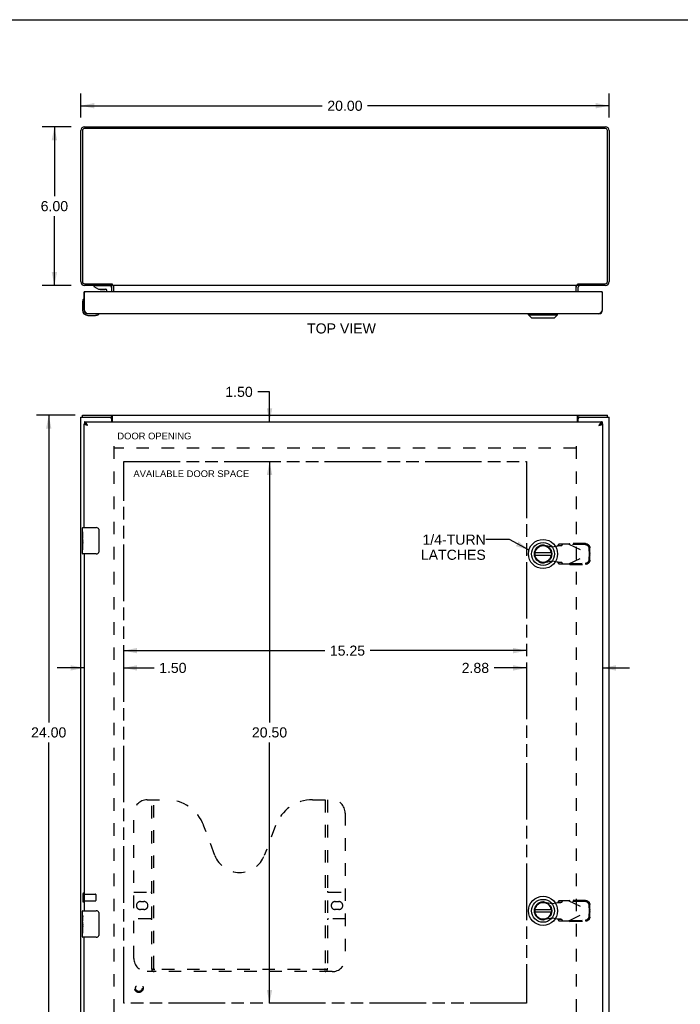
# Model space of a CAD drawing. Header units: inches. Extents: x 0 to 86.4, y 0 to 55.9.
# Tile 3 of 4: x 18.2 to 43.2, y 18.7 to 55.9. Entities that reach past the tile are written whole.
import ezdxf

# ---------------------------------------------------------------- set-up
doc = ezdxf.new("R2010")
doc.units = ezdxf.units.IN
doc.header["$LTSCALE"] = 4.754237
doc.header["$MEASUREMENT"] = 0
doc.linetypes.add('HIDDEN', pattern=[0.2, 0.1, -0.1])
doc.linetypes.add('PHANTOM', pattern=[0.8, 0.45, -0.05, 0.1, -0.05, 0.1, -0.05])
doc.layers.get('0').update_dxf_attribs({"linetype": 'CONTINUOUS'})
for name, color, linetype in [('02___PRT_ALL_AXES', 7, 'CONTINUOUS'), ('1-4_TURN_LH_OVER_24', 7, 'CONTINUOUS'), ('AVAILABLE_DOOR_SPACE', 7, 'CONTINUOUS'), ('DEFAULT_2', 8, 'HIDDEN'), ('DIMENSIONS', 7, 'CONTINUOUS')]:
    doc.layers.add(name, color=color, linetype=linetype)
doc.styles.get("Standard").update_dxf_attribs({"font": 'arial.ttf'})
doc.dimstyles.new('DIMSTYLE_1', dxfattribs={"dimtxt": 0.381356, "dimasz": 0.508475, "dimexe": 0.09, "dimexo": 0.07, "dimgap": 0.0375, "dimtad": 0, "dimtih": 1, "dimtoh": 1, "dimzin": 4, "dimdsep": 46, "dimtxsty": 'Standard', "dimblk": '_FILLED', "dimblk1": '_FILLED', "dimblk2": '_FILLED', "dimcen": 0.09, "dimazin": 1, "dimtfac": 1, "dimtofl": 0, "dimtmove": 0, "dimatfit": 3, "dimldrblk": '_FILLED', "dimfxl": 1, "dimtolj": 1, "dimtzin": 4, "dimarcsym": 0})
doc.dimstyles.get("Standard").update_dxf_attribs({"dimtxt": 0.432203, "dimasz": 0.508475, "dimexe": 0.09, "dimexo": 0.07, "dimgap": 0.09, "dimtad": 0, "dimtih": 1, "dimtoh": 1, "dimzin": 4, "dimdsep": 46, "dimtxsty": 'Standard', "dimblk": '_FILLED', "dimblk1": '_FILLED', "dimblk2": '_FILLED', "dimcen": 0.09, "dimazin": 1, "dimtp": 0.01, "dimtm": 0.01, "dimtfac": 1, "dimtofl": 0, "dimtmove": 0, "dimatfit": 3, "dimldrblk": '_FILLED', "dimfxl": 1, "dimtolj": 1, "dimtzin": 4, "dimarcsym": 0})

# ---------------------------------------------------------------- blocks, each defined once
blk = doc.blocks.new('_FILLED')
at = {"color": 0, "linetype": 'ByBlock'}
blk.add_solid([(0, 0), (-1, 0.2), (-1, -0.2)], dxfattribs=at)
blk = doc.blocks.new('*D1')
at = {"layer": 'DIMENSIONS', "color": 2, "linetype": 'Continuous'}
for p, q in [((20.526, 52.235), (20.526, 53.134)), ((40.526, 52.235), (40.526, 53.134)), ((20.526, 52.677), (29.669, 52.677)), ((40.526, 52.677), (31.383, 52.677))]:
    blk.add_line(p, q, dxfattribs=at)
at = {"layer": 'DIMENSIONS', "color": 2, "linetype": 'Continuous', "xscale": 0.5084745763, "yscale": 0.5084745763, "zscale": 0.5084745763, "rotation": 180}
blk.add_blockref('_FILLED', (20.526, 52.677), dxfattribs=at)
at = {"layer": 'DIMENSIONS', "color": 2, "linetype": 'Continuous', "xscale": 0.5084745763, "yscale": 0.5084745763, "zscale": 0.5084745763}
blk.add_blockref('_FILLED', (40.526, 52.677), dxfattribs=at)
at = {"layer": 'DIMENSIONS', "color": 2, "linetype": 'Continuous', "insert": (30.526, 52.867), "char_height": 0.3814, "width": 1.33262, "attachment_point": 2, "line_spacing_factor": 0.9}
blk.add_mtext('20.00', dxfattribs=at)
blk = doc.blocks.new('*D2')
at = {"layer": 'DIMENSIONS', "color": 2, "linetype": 'Continuous'}
for p, q in [((20.313, 40.968), (18.856, 40.968)), ((19.314, 40.968), (19.314, 29.349)), ((19.314, 16.968), (19.314, 28.587)), ((20.313, 16.968), (18.856, 16.968))]:
    blk.add_line(p, q, dxfattribs=at)
at = {"layer": 'DIMENSIONS', "color": 2, "linetype": 'Continuous', "xscale": 0.5084745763, "yscale": 0.5084745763, "zscale": 0.5084745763}
for p, rotation in [((19.314, 40.968), 90), ((19.314, 16.968), 270)]:
    blk.add_blockref('_FILLED', p, dxfattribs=dict(at, rotation=rotation))
at = {"layer": 'DIMENSIONS', "color": 2, "linetype": 'Continuous', "insert": (19.314, 29.159), "char_height": 0.3814, "width": 1.33262, "attachment_point": 2, "line_spacing_factor": 0.9}
blk.add_mtext('24.00', dxfattribs=at)
blk = doc.blocks.new('*D3')
at = {"layer": 'DIMENSIONS', "color": 2, "linetype": 'Continuous'}
for p, q in [((20.17, 51.879), (19.071, 51.879)), ((19.529, 51.879), (19.529, 49.26)), ((19.529, 45.879), (19.529, 48.497)), ((20.17, 45.879), (19.071, 45.879))]:
    blk.add_line(p, q, dxfattribs=at)
at = {"layer": 'DIMENSIONS', "color": 2, "linetype": 'Continuous', "xscale": 0.5084745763, "yscale": 0.5084745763, "zscale": 0.5084745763}
for p, rotation in [((19.529, 51.879), 90), ((19.529, 45.879), 270)]:
    blk.add_blockref('_FILLED', p, dxfattribs=dict(at, rotation=rotation))
at = {"layer": 'DIMENSIONS', "color": 2, "linetype": 'Continuous', "insert": (19.529, 49.069), "char_height": 0.3814, "width": 1.03632, "attachment_point": 2, "line_spacing_factor": 0.9}
blk.add_mtext('6.00', dxfattribs=at)
blk = doc.blocks.new('*D7')
at = {"layer": 'DIMENSIONS', "color": 2, "linetype": 'Continuous'}
for p, q in [((22.151, 32.062), (29.765, 32.062)), ((37.401, 32.062), (31.479, 32.062))]:
    blk.add_line(p, q, dxfattribs=at)
at = {"layer": 'DIMENSIONS', "color": 2, "linetype": 'Continuous', "xscale": 0.5084745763, "yscale": 0.5084745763, "zscale": 0.5084745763, "rotation": 180}
blk.add_blockref('_FILLED', (22.151, 32.062), dxfattribs=at)
at = {"layer": 'DIMENSIONS', "color": 2, "linetype": 'Continuous', "xscale": 0.5084745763, "yscale": 0.5084745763, "zscale": 0.5084745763}
blk.add_blockref('_FILLED', (37.401, 32.062), dxfattribs=at)
at = {"layer": 'DIMENSIONS', "color": 2, "linetype": 'Continuous', "insert": (30.622, 32.253), "char_height": 0.3814, "width": 1.33262, "attachment_point": 2, "line_spacing_factor": 0.9}
blk.add_mtext('15.25', dxfattribs=at)
blk = doc.blocks.new('*D8')
at = {"layer": 'DIMENSIONS', "color": 2, "linetype": 'Continuous'}
for p, q in [((37.401, 31.408), (36.173, 31.408)), ((40.276, 31.408), (41.293, 31.408))]:
    blk.add_line(p, q, dxfattribs=at)
at = {"layer": 'DIMENSIONS', "color": 2, "linetype": 'Continuous', "xscale": 0.5084745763, "yscale": 0.5084745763, "zscale": 0.5084745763}
blk.add_blockref('_FILLED', (37.401, 31.408), dxfattribs=at)
at = {"layer": 'DIMENSIONS', "color": 2, "linetype": 'Continuous', "xscale": 0.5084745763, "yscale": 0.5084745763, "zscale": 0.5084745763, "rotation": 180}
blk.add_blockref('_FILLED', (40.276, 31.408), dxfattribs=at)
at = {"layer": 'DIMENSIONS', "color": 2, "linetype": 'Continuous', "insert": (35.983, 31.599), "char_height": 0.3814, "width": 1.03632, "attachment_point": 3, "line_spacing_factor": 0.9}
blk.add_mtext('2.88', dxfattribs=at)
blk = doc.blocks.new('*D9')
at = {"layer": 'DIMENSIONS', "color": 2, "linetype": 'Continuous'}
for p, q in [((20.651, 31.408), (19.634, 31.408)), ((22.151, 31.408), (23.301, 31.408))]:
    blk.add_line(p, q, dxfattribs=at)
at = {"layer": 'DIMENSIONS', "color": 2, "linetype": 'Continuous', "xscale": 0.5084745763, "yscale": 0.5084745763, "zscale": 0.5084745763}
blk.add_blockref('_FILLED', (20.651, 31.408), dxfattribs=at)
at = {"layer": 'DIMENSIONS', "color": 2, "linetype": 'Continuous', "xscale": 0.5084745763, "yscale": 0.5084745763, "zscale": 0.5084745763, "rotation": 180}
blk.add_blockref('_FILLED', (22.151, 31.408), dxfattribs=at)
at = {"layer": 'DIMENSIONS', "color": 2, "linetype": 'Continuous', "insert": (23.492, 31.599), "char_height": 0.3814, "width": 1.03632, "attachment_point": 1, "line_spacing_factor": 0.9}
blk.add_mtext('1.50', dxfattribs=at)
blk = doc.blocks.new('*D10')
at = {"layer": 'DIMENSIONS', "color": 2, "linetype": 'Continuous'}
for p, q in [((27.671, 41.852), (27.226, 41.852)), ((27.671, 40.718), (27.671, 41.852)), ((27.671, 39.218), (27.671, 38.201))]:
    blk.add_line(p, q, dxfattribs=at)
at = {"layer": 'DIMENSIONS', "color": 2, "linetype": 'Continuous', "xscale": 0.5084745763, "yscale": 0.5084745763, "zscale": 0.5084745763}
for p, rotation in [((27.671, 40.718), 270), ((27.671, 39.218), 90)]:
    blk.add_blockref('_FILLED', p, dxfattribs=dict(at, rotation=rotation))
at = {"layer": 'DIMENSIONS', "color": 2, "linetype": 'Continuous', "insert": (27.036, 42.043), "char_height": 0.3814, "width": 1.03632, "attachment_point": 3, "line_spacing_factor": 0.9}
blk.add_mtext('1.50', dxfattribs=at)
blk = doc.blocks.new('*D11')
at = {"layer": 'DIMENSIONS', "color": 2, "linetype": 'Continuous'}
for p, q in [((27.671, 39.218), (27.671, 29.349)), ((27.671, 18.718), (27.671, 28.587))]:
    blk.add_line(p, q, dxfattribs=at)
at = {"layer": 'DIMENSIONS', "color": 2, "linetype": 'Continuous', "xscale": 0.5084745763, "yscale": 0.5084745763, "zscale": 0.5084745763}
for p, rotation in [((27.671, 39.218), 90), ((27.671, 18.718), 270)]:
    blk.add_blockref('_FILLED', p, dxfattribs=dict(at, rotation=rotation))
at = {"layer": 'DIMENSIONS', "color": 2, "linetype": 'Continuous', "insert": (27.671, 29.159), "char_height": 0.3814, "width": 1.33262, "attachment_point": 2, "line_spacing_factor": 0.9}
blk.add_mtext('20.50', dxfattribs=at)
blk = doc.blocks.new('*D12')
at = {"layer": 'DIMENSIONS', "color": 2, "linetype": 'Continuous'}
for p, q in [((27.671, 18.718), (27.671, 19.735)), ((27.671, 17.218), (27.671, 16.114)), ((27.671, 16.114), (27.277, 16.114))]:
    blk.add_line(p, q, dxfattribs=at)
at = {"layer": 'DIMENSIONS', "color": 2, "linetype": 'Continuous', "xscale": 0.5084745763, "yscale": 0.5084745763, "zscale": 0.5084745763}
for p, rotation in [((27.671, 18.718), 270), ((27.671, 17.218), 90)]:
    blk.add_blockref('_FILLED', p, dxfattribs=dict(at, rotation=rotation))
at = {"layer": 'DIMENSIONS', "color": 2, "linetype": 'Continuous', "insert": (27.086, 16.305), "char_height": 0.3814, "width": 1.03632, "attachment_point": 3, "line_spacing_factor": 0.9}
blk.add_mtext('1.50', dxfattribs=at)

msp = doc.modelspace()

# ---------------------------------------------------------------- linework, layer by layer
at = {"color": 7, "linetype": 'Continuous'}
for p, q in [((0, 55.932), (86.441, 55.932)), ((21.024, 45.874), (21.024, 45.834)), ((21.024, 45.874), (21.615, 45.874)), ((21.024, 45.834), (21.195, 45.736)), ((21.23, 45.879), (21.229, 45.874)), ((21.488, 45.879), (21.489, 45.874)), ((21.701, 45.94), (21.701, 45.879)), ((21.722, 45.922), (21.701, 45.896)), ((39.33, 45.922), (39.351, 45.896)), ((39.351, 45.94), (39.351, 45.879)), ((20.679, 45.631), (20.651, 45.631)), ((21.195, 45.736), (21.477, 45.736)), ((21.289, 45.72), (21.429, 45.72)), ((21.509, 45.631), (21.509, 45.704)), ((21.694, 45.795), (21.694, 45.631)), ((21.776, 45.631), (21.776, 45.809)), ((39.276, 45.631), (39.276, 45.809)), ((40.248, 45.631), (40.276, 45.631)), ((20.591, 45.235), (20.591, 44.946)), ((20.638, 45.371), (20.637, 45.37)), ((20.651, 44.941), (20.664, 44.941)), ((20.791, 44.746), (21.08, 44.746)), ((21.118, 44.749), (21.08, 44.746)), ((21.209, 44.791), (21.213, 44.792)), ((21.213, 44.792), (21.214, 44.792)), ((37.474, 44.766), (37.474, 44.806)), ((37.474, 44.766), (38.576, 44.766)), ((37.592, 44.648), (37.474, 44.766)), ((38.458, 44.648), (38.576, 44.766)), ((38.576, 44.766), (38.576, 44.806)), ((40.276, 44.941), (40.263, 44.941)), ((37.592, 44.648), (38.458, 44.648)), ((20.589, 40.893), (20.589, 40.968)), ((20.651, 40.643), (20.664, 40.643)), ((20.664, 40.718), (20.664, 40.643)), ((21.641, 40.893), (21.698, 40.893)), ((21.698, 40.893), (21.698, 40.968)), ((39.354, 40.893), (39.354, 40.968)), ((39.354, 40.893), (39.411, 40.893)), ((40.263, 40.718), (40.263, 40.643)), ((40.276, 40.643), (40.263, 40.643)), ((40.463, 40.893), (40.463, 40.968)), ((20.606, 36.718), (21.116, 36.718)), ((21.216, 36.618), (21.216, 35.818)), ((20.591, 36.103), (20.591, 36.136)), ((20.591, 35.733), (20.591, 35.872)), ((21.116, 35.718), (20.606, 35.718)), ((38.338, 35.757), (37.713, 35.757)), ((37.713, 35.678), (38.338, 35.678)), ((20.606, 22.218), (21.116, 22.218)), ((21.216, 22.118), (21.216, 21.318)), ((38.338, 22.257), (37.713, 22.257)), ((37.713, 22.178), (38.338, 22.178)), ((20.591, 21.603), (20.591, 21.636)), ((20.591, 21.233), (20.591, 21.372)), ((21.116, 21.218), (20.606, 21.218))]:
    msp.add_line(p, q, dxfattribs=at)
at = {"color": 3, "linetype": 'Continuous'}
for p, q in [((40.383, 51.816), (20.669, 51.816)), ((20.671, 51.879), (40.381, 51.879)), ((20.526, 46.024), (20.526, 51.734)), ((20.589, 51.736), (20.589, 46.022)), ((40.463, 46.022), (40.463, 51.736)), ((40.526, 51.734), (40.526, 46.024)), ((20.669, 45.942), (21.698, 45.942)), ((21.701, 45.879), (20.671, 45.879)), ((21.728, 45.879), (21.728, 45.92)), ((39.324, 45.879), (21.728, 45.879)), ((21.762, 45.87), (21.76, 45.873)), ((21.778, 45.631), (21.778, 45.863)), ((39.274, 45.631), (39.274, 45.863)), ((39.324, 45.879), (39.324, 45.92)), ((39.339, 45.932), (39.342, 45.934)), ((40.381, 45.879), (39.351, 45.879)), ((39.354, 45.942), (40.383, 45.942)), ((20.651, 44.941), (20.651, 45.631)), ((20.664, 44.941), (20.664, 45.616)), ((40.248, 45.631), (20.679, 45.631)), ((21.701, 45.631), (21.701, 45.809)), ((39.351, 45.631), (39.351, 45.809)), ((40.263, 45.616), (40.263, 44.941)), ((40.276, 44.941), (40.276, 45.631)), ((40.141, 44.806), (20.786, 44.806)), ((20.526, 17.043), (20.526, 40.893)), ((20.526, 40.893), (21.641, 40.893)), ((20.589, 40.968), (40.463, 40.968)), ((20.651, 36.718), (20.651, 40.643)), ((20.664, 40.718), (40.263, 40.718)), ((21.701, 40.718), (21.701, 40.833)), ((21.728, 40.718), (21.728, 40.925)), ((39.324, 40.718), (39.324, 40.925)), ((39.351, 40.718), (39.351, 40.833)), ((39.411, 40.893), (40.526, 40.893)), ((40.276, 40.643), (40.276, 17.293)), ((40.526, 17.043), (40.526, 40.893)), ((40.141, 40.583), (40.157, 40.588)), ((20.651, 35.718), (20.651, 22.218)), ((20.651, 17.293), (20.651, 21.218))]:
    msp.add_line(p, q, dxfattribs=at)
for points in [[(21.675, 45.863), (21.675, 45.863), (21.675, 45.863), (21.676, 45.863), (21.676, 45.863), (21.677, 45.863), (21.678, 45.864), (21.679, 45.864), (21.68, 45.865), (21.681, 45.866), (21.683, 45.867), (21.684, 45.868)], [(21.684, 45.868), (21.686, 45.87), (21.688, 45.872), (21.689, 45.873), (21.691, 45.874), (21.692, 45.875), (21.694, 45.876), (21.695, 45.877), (21.696, 45.877), (21.698, 45.878), (21.699, 45.878), (21.7, 45.879), (21.701, 45.879)], [(21.713, 45.932), (21.709, 45.934), (21.708, 45.935), (21.707, 45.935), (21.706, 45.936), (21.705, 45.937), (21.704, 45.937), (21.703, 45.938), (21.702, 45.939), (21.701, 45.939), (21.7, 45.94), (21.699, 45.941), (21.698, 45.942)], [(21.728, 45.92), (21.727, 45.921), (21.726, 45.922), (21.725, 45.923), (21.724, 45.924), (21.723, 45.925), (21.722, 45.926), (21.721, 45.927), (21.72, 45.928), (21.719, 45.928), (21.718, 45.929), (21.717, 45.93), (21.716, 45.93), (21.715, 45.931), (21.714, 45.931), (21.713, 45.932)], [(21.76, 45.873), (21.759, 45.874), (21.758, 45.875), (21.757, 45.876), (21.756, 45.876), (21.755, 45.877), (21.754, 45.878), (21.753, 45.878), (21.752, 45.878), (21.751, 45.879), (21.75, 45.879)], [(21.778, 45.863), (21.777, 45.863), (21.776, 45.863), (21.775, 45.863), (21.774, 45.863), (21.773, 45.863), (21.772, 45.863), (21.77, 45.864), (21.769, 45.865), (21.768, 45.865), (21.767, 45.866), (21.766, 45.867), (21.765, 45.868), (21.763, 45.869), (21.762, 45.87)], [(39.274, 45.863), (39.275, 45.863), (39.276, 45.863), (39.277, 45.863), (39.278, 45.863), (39.279, 45.863), (39.28, 45.863), (39.281, 45.864), (39.283, 45.865), (39.284, 45.865), (39.285, 45.866), (39.286, 45.867), (39.287, 45.868), (39.288, 45.869), (39.289, 45.87)], [(39.289, 45.87), (39.292, 45.873), (39.293, 45.874), (39.294, 45.875), (39.295, 45.876), (39.296, 45.876), (39.297, 45.877), (39.298, 45.878), (39.299, 45.878), (39.3, 45.878), (39.301, 45.879), (39.302, 45.879)], [(39.324, 45.92), (39.325, 45.921), (39.326, 45.922), (39.327, 45.923), (39.328, 45.924), (39.329, 45.925), (39.33, 45.926), (39.331, 45.927), (39.332, 45.928), (39.333, 45.928), (39.334, 45.929), (39.335, 45.93), (39.336, 45.93), (39.337, 45.931), (39.338, 45.931), (39.339, 45.932)], [(39.342, 45.934), (39.343, 45.935), (39.344, 45.935), (39.346, 45.936), (39.347, 45.937), (39.348, 45.937), (39.349, 45.938), (39.35, 45.939), (39.351, 45.939), (39.352, 45.94), (39.353, 45.941), (39.354, 45.942)], [(39.365, 45.87), (39.364, 45.872), (39.363, 45.873), (39.361, 45.874), (39.36, 45.875), (39.358, 45.876), (39.357, 45.877), (39.355, 45.877), (39.354, 45.878), (39.353, 45.878), (39.352, 45.879), (39.351, 45.879)], [(39.377, 45.863), (39.377, 45.863), (39.376, 45.863), (39.376, 45.863), (39.375, 45.863), (39.375, 45.863), (39.374, 45.864), (39.373, 45.864), (39.372, 45.865), (39.37, 45.866), (39.369, 45.867), (39.368, 45.868), (39.365, 45.87)], [(20.786, 44.806), (20.781, 44.806), (20.776, 44.807), (20.772, 44.808), (20.767, 44.81), (20.762, 44.812), (20.758, 44.814), (20.753, 44.818), (20.748, 44.821), (20.744, 44.825), (20.739, 44.83), (20.734, 44.834), (20.73, 44.84), (20.725, 44.845), (20.72, 44.851), (20.716, 44.857), (20.711, 44.864), (20.706, 44.871), (20.701, 44.878), (20.697, 44.885), (20.692, 44.893), (20.687, 44.9), (20.683, 44.908), (20.678, 44.916), (20.673, 44.924), (20.669, 44.933), (20.664, 44.941)], [(40.263, 44.941), (40.258, 44.933), (40.254, 44.924), (40.249, 44.916), (40.244, 44.908), (40.239, 44.9), (40.235, 44.893), (40.23, 44.885), (40.225, 44.878), (40.221, 44.871), (40.216, 44.864), (40.211, 44.857), (40.207, 44.851), (40.202, 44.845), (40.197, 44.84), (40.193, 44.834), (40.188, 44.83), (40.183, 44.825), (40.178, 44.821), (40.174, 44.818), (40.169, 44.814), (40.164, 44.812), (40.16, 44.81), (40.155, 44.808), (40.15, 44.807), (40.146, 44.806), (40.141, 44.806)], [(20.786, 40.583), (20.77, 40.588), (20.762, 40.59), (20.754, 40.592), (20.746, 40.595), (20.738, 40.597), (20.73, 40.599), (20.723, 40.602), (20.716, 40.604), (20.709, 40.606), (20.703, 40.608), (20.696, 40.611), (20.69, 40.613), (20.685, 40.615), (20.68, 40.618), (20.675, 40.62), (20.67, 40.622), (20.666, 40.625), (20.663, 40.627), (20.66, 40.629), (20.657, 40.632), (20.655, 40.634), (20.653, 40.636), (20.652, 40.638), (20.651, 40.641), (20.651, 40.643)], [(20.786, 40.583), (20.781, 40.591), (20.776, 40.599), (20.772, 40.607), (20.767, 40.615), (20.762, 40.623), (20.758, 40.631), (20.753, 40.638), (20.748, 40.646), (20.744, 40.653), (20.739, 40.66), (20.734, 40.666), (20.73, 40.673), (20.725, 40.678), (20.72, 40.684), (20.716, 40.689), (20.711, 40.694), (20.706, 40.699), (20.701, 40.703), (20.697, 40.706), (20.692, 40.709), (20.687, 40.712), (20.683, 40.714), (20.678, 40.716), (20.673, 40.717), (20.669, 40.718), (20.664, 40.718)], [(21.719, 40.941), (21.717, 40.945), (21.716, 40.948), (21.715, 40.95), (21.714, 40.952), (21.713, 40.954), (21.712, 40.956), (21.711, 40.957), (21.71, 40.959), (21.709, 40.961), (21.708, 40.962), (21.707, 40.963), (21.706, 40.964), (21.705, 40.965), (21.704, 40.966), (21.703, 40.967), (21.702, 40.967), (21.701, 40.968), (21.7, 40.968), (21.699, 40.968), (21.698, 40.968)], [(21.728, 40.925), (21.727, 40.926), (21.726, 40.927), (21.725, 40.929), (21.724, 40.93), (21.723, 40.932), (21.722, 40.934), (21.721, 40.936), (21.72, 40.939), (21.719, 40.941)], [(39.324, 40.925), (39.325, 40.926), (39.326, 40.927), (39.327, 40.929), (39.328, 40.93), (39.329, 40.932), (39.33, 40.934), (39.331, 40.936), (39.332, 40.939), (39.333, 40.941), (39.335, 40.945)], [(39.335, 40.945), (39.336, 40.948), (39.337, 40.95), (39.338, 40.952), (39.339, 40.954), (39.339, 40.956), (39.34, 40.957), (39.341, 40.959), (39.342, 40.961), (39.343, 40.962), (39.344, 40.963), (39.346, 40.964), (39.347, 40.965), (39.348, 40.966), (39.349, 40.967), (39.35, 40.967), (39.351, 40.968), (39.352, 40.968), (39.353, 40.968), (39.354, 40.968)], [(40.263, 40.718), (40.258, 40.718), (40.254, 40.717), (40.249, 40.716), (40.244, 40.714), (40.239, 40.712), (40.235, 40.709), (40.23, 40.706), (40.225, 40.703), (40.221, 40.699), (40.216, 40.694), (40.211, 40.689), (40.207, 40.684), (40.202, 40.679), (40.197, 40.673), (40.193, 40.666), (40.188, 40.66), (40.183, 40.653), (40.178, 40.646), (40.174, 40.638), (40.169, 40.631), (40.164, 40.623), (40.16, 40.615), (40.155, 40.607), (40.15, 40.599), (40.146, 40.591), (40.141, 40.583)], [(40.157, 40.588), (40.165, 40.59), (40.173, 40.592), (40.181, 40.595), (40.189, 40.597), (40.196, 40.599), (40.204, 40.602), (40.211, 40.604), (40.218, 40.606), (40.224, 40.608), (40.23, 40.611), (40.236, 40.613), (40.242, 40.615), (40.247, 40.618), (40.252, 40.62), (40.256, 40.622), (40.26, 40.625), (40.264, 40.627), (40.267, 40.629), (40.27, 40.632), (40.272, 40.634), (40.274, 40.636), (40.275, 40.638), (40.276, 40.641), (40.276, 40.643)]]:
    msp.add_lwpolyline(points, dxfattribs=at)
at = {"color": 7, "linetype": 'Continuous'}
for points in [[(21.722, 45.922), (21.72, 45.923), (21.719, 45.924), (21.718, 45.926), (21.717, 45.927), (21.716, 45.929), (21.715, 45.931)], [(39.33, 45.922), (39.331, 45.923), (39.332, 45.924), (39.334, 45.926), (39.335, 45.927), (39.336, 45.929), (39.337, 45.931)], [(20.637, 45.37), (20.637, 45.369), (20.637, 45.368), (20.636, 45.364)], [(21.214, 44.792), (21.216, 44.792), (21.216, 44.792)], [(20.744, 40.614), (20.739, 40.617), (20.734, 40.62), (20.73, 40.623), (20.725, 40.625), (20.72, 40.628), (20.716, 40.63), (20.711, 40.632), (20.706, 40.634), (20.701, 40.636), (20.697, 40.638), (20.692, 40.639), (20.687, 40.64), (20.683, 40.641), (20.678, 40.642), (20.673, 40.643), (20.669, 40.643), (20.664, 40.643)], [(20.786, 40.583), (20.781, 40.586), (20.776, 40.589), (20.772, 40.592), (20.767, 40.595), (20.763, 40.598), (20.759, 40.601), (20.755, 40.604), (20.751, 40.607), (20.747, 40.61), (20.743, 40.613), (20.74, 40.616), (20.74, 40.617)], [(20.786, 40.583), (20.781, 40.587), (20.776, 40.59), (20.772, 40.594), (20.767, 40.597), (20.762, 40.601), (20.758, 40.604), (20.753, 40.608), (20.748, 40.611), (20.744, 40.614)], [(21.709, 40.885), (21.708, 40.886), (21.707, 40.888), (21.706, 40.889), (21.705, 40.89), (21.704, 40.891), (21.703, 40.891), (21.702, 40.892), (21.701, 40.893), (21.7, 40.893), (21.699, 40.893), (21.698, 40.893)], [(21.728, 40.872), (21.727, 40.872), (21.726, 40.872), (21.724, 40.872), (21.723, 40.872), (21.722, 40.872), (21.721, 40.873), (21.72, 40.873), (21.719, 40.874), (21.718, 40.874), (21.717, 40.875), (21.716, 40.876), (21.715, 40.877), (21.714, 40.878), (21.713, 40.879), (21.712, 40.88), (21.711, 40.881), (21.71, 40.882), (21.709, 40.885)], [(39.324, 40.872), (39.325, 40.872), (39.326, 40.872), (39.327, 40.872), (39.328, 40.872), (39.329, 40.872), (39.33, 40.873), (39.331, 40.873), (39.333, 40.874), (39.334, 40.874), (39.335, 40.875), (39.336, 40.876), (39.337, 40.877), (39.338, 40.878), (39.339, 40.879), (39.339, 40.88), (39.34, 40.881), (39.341, 40.882)], [(39.341, 40.882), (39.343, 40.885), (39.344, 40.886), (39.345, 40.888), (39.346, 40.889), (39.347, 40.89), (39.348, 40.891), (39.349, 40.891), (39.35, 40.892), (39.351, 40.893), (39.352, 40.893), (39.353, 40.893), (39.354, 40.893)], [(40.188, 40.617), (40.183, 40.614), (40.178, 40.611), (40.174, 40.608), (40.169, 40.604), (40.164, 40.601), (40.16, 40.597), (40.155, 40.594), (40.15, 40.59), (40.146, 40.587), (40.141, 40.583)], [(40.141, 40.583), (40.146, 40.586), (40.15, 40.589), (40.155, 40.592), (40.159, 40.595), (40.164, 40.598), (40.168, 40.601), (40.172, 40.604), (40.176, 40.607), (40.18, 40.61), (40.183, 40.613), (40.187, 40.616), (40.187, 40.617)], [(40.263, 40.643), (40.258, 40.643), (40.254, 40.643), (40.249, 40.642), (40.244, 40.641), (40.239, 40.64), (40.235, 40.639), (40.23, 40.638), (40.225, 40.636), (40.221, 40.634), (40.216, 40.632), (40.211, 40.63), (40.207, 40.628), (40.202, 40.626), (40.197, 40.623), (40.193, 40.62), (40.188, 40.617)], [(21.209, 36.654), (21.211, 36.649), (21.213, 36.643), (21.214, 36.637), (21.215, 36.631), (21.216, 36.624), (21.216, 36.618)], [(21.216, 35.818), (21.216, 35.812), (21.215, 35.806), (21.214, 35.799), (21.213, 35.793), (21.211, 35.788), (21.209, 35.782)], [(21.209, 22.154), (21.211, 22.149), (21.213, 22.143), (21.214, 22.137), (21.215, 22.131), (21.216, 22.124), (21.216, 22.118)], [(21.216, 21.318), (21.216, 21.312), (21.215, 21.306), (21.214, 21.299), (21.213, 21.293), (21.211, 21.288), (21.209, 21.282)]]:
    msp.add_lwpolyline(points, dxfattribs=at)
for centre, radius in [((38.025, 35.718), 0.551), ((38.025, 35.718), 0.433), ((38.025, 35.718), 0.329), ((38.025, 35.718), 0.317), ((38.025, 22.218), 0.551), ((38.025, 22.218), 0.433), ((38.025, 22.218), 0.329), ((38.025, 22.218), 0.317)]:
    msp.add_circle(centre, radius, dxfattribs=at)
at = {"color": 3, "linetype": 'Continuous'}
for centre, radius, start, end in [((20.671, 51.734), 0.145, 90, 180), ((20.669, 51.736), 0.08, 90, 180), ((40.381, 51.734), 0.145, 0, 90), ((40.383, 51.736), 0.08, 0, 90), ((20.671, 46.024), 0.145, 180, 270), ((20.669, 46.022), 0.08, 180, 270), ((21.631, 45.809), 0.07, 0, 84.4586), ((39.421, 45.809), 0.07, 95.5414, 180), ((40.381, 46.024), 0.145, 270, 360), ((40.383, 46.022), 0.08, 270, 360), ((20.679, 45.616), 0.015, 90, 180), ((40.248, 45.616), 0.015, 0, 90), ((20.786, 44.941), 0.135, 180, 270), ((40.141, 44.941), 0.135, 270, 360), ((21.641, 40.833), 0.06, 0, 90), ((39.411, 40.833), 0.06, 90, 180)]:
    msp.add_arc(centre, radius, start, end, dxfattribs=at)
at = {"color": 7, "linetype": 'Continuous'}
for centre, radius, start, end in [((21.615, 45.795), 0.0787, 0, 90), ((21.631, 45.809), 0.145, 48.0118, 51.2451), ((21.631, 45.809), 0.145, 0, 25.3964), ((39.421, 45.809), 0.145, 154.6035, 180), ((39.421, 45.809), 0.145, 128.7549, 131.9882), ((21.289, 45.81), 0.09, 235.0751, 270), ((21.429, 45.81), 0.09, 270, 304.7527), ((21.477, 45.704), 0.0317, 0, 90), ((20.841, 45.235), 0.25, 149.1101, 180), ((20.639, 45.356), 0.015, 96.3796, 149.1101), ((20.636, 45.356), 0.015, 0, 83.6204), ((20.791, 44.946), 0.2, 180, 270), ((21.08, 44.996), 0.25, 270, 300.8899), ((21.201, 44.791), 0.015, 6.3796, 90), ((21.201, 44.794), 0.015, 300.8899, 353.6204), ((20.606, 36.703), 0.015, 90, 180), ((21.116, 36.618), 0.1, 21.1999, 90), ((21.116, 35.818), 0.1, 270, 338.8001), ((38.025, 35.718), 0.315, 10.0787, 349.9213), ((20.606, 35.733), 0.015, 180, 270), ((38.025, 22.218), 0.315, 10.0787, 349.9213), ((20.606, 22.203), 0.015, 90, 180), ((21.116, 22.118), 0.1, 21.1999, 90), ((21.116, 21.318), 0.1, 270, 338.8001), ((20.606, 21.233), 0.015, 180, 270)]:
    msp.add_arc(centre, radius, start, end, dxfattribs=at)
at = {"layer": '02___PRT_ALL_AXES', "color": 7, "linetype": 'Continuous'}
for p, q in [((20.591, 36.559), (20.591, 36.703)), ((20.591, 36.303), (20.591, 36.556)), ((20.6, 36.501), (20.591, 36.501)), ((20.591, 36.333), (20.601, 36.333)), ((20.591, 35.733), (20.591, 36.301)), ((20.594, 36.27), (20.591, 36.27)), ((20.591, 36.139), (20.6, 36.139)), ((20.601, 36.333), (20.601, 36.49)), ((20.601, 36.15), (20.601, 36.203)), ((20.591, 36.103), (20.601, 36.103)), ((20.591, 36.04), (20.601, 36.04)), ((20.591, 35.872), (20.601, 35.872)), ((20.601, 35.872), (20.601, 36.103)), ((20.591, 22.059), (20.591, 22.203)), ((20.591, 21.803), (20.591, 22.056)), ((20.6, 22.001), (20.591, 22.001)), ((20.601, 21.833), (20.601, 21.99)), ((20.591, 21.833), (20.601, 21.833)), ((20.591, 21.233), (20.591, 21.801)), ((20.594, 21.77), (20.591, 21.77)), ((20.591, 21.639), (20.6, 21.639)), ((20.601, 21.65), (20.601, 21.703)), ((20.591, 21.603), (20.601, 21.603)), ((20.591, 21.54), (20.601, 21.54)), ((20.591, 21.372), (20.601, 21.372)), ((20.601, 21.372), (20.601, 21.603))]:
    msp.add_line(p, q, dxfattribs=at)
at = {"layer": '02___PRT_ALL_AXES', "color": 8, "linetype": 'HIDDEN'}
for p, q in [((20.644, 22.594), (20.644, 22.842)), ((20.644, 22.842), (21.091, 22.842)), ((20.644, 22.594), (21.091, 22.594))]:
    msp.add_line(p, q, dxfattribs=at)
at = {"layer": '02___PRT_ALL_AXES', "color": 7, "linetype": 'Continuous'}
for points in [[(20.591, 36.559), (20.591, 36.556), (20.592, 36.551), (20.592, 36.546), (20.594, 36.54), (20.595, 36.533), (20.596, 36.526), (20.598, 36.517), (20.599, 36.508), (20.6, 36.499), (20.601, 36.49)], [(20.591, 36.303), (20.591, 36.296), (20.592, 36.288), (20.593, 36.28), (20.594, 36.271), (20.595, 36.262), (20.596, 36.253), (20.597, 36.244), (20.598, 36.235), (20.599, 36.227), (20.6, 36.218), (20.6, 36.21), (20.601, 36.203)], [(20.601, 36.15), (20.601, 36.143), (20.6, 36.137), (20.6, 36.131), (20.599, 36.125), (20.598, 36.119), (20.598, 36.114)], [(20.591, 22.059), (20.591, 22.056), (20.592, 22.051), (20.592, 22.046), (20.594, 22.04), (20.595, 22.033), (20.596, 22.026), (20.598, 22.017), (20.599, 22.008), (20.6, 21.999), (20.601, 21.99)], [(20.591, 21.803), (20.591, 21.796), (20.592, 21.788), (20.593, 21.78), (20.594, 21.771), (20.595, 21.762), (20.596, 21.753), (20.597, 21.744), (20.598, 21.735), (20.599, 21.727), (20.6, 21.718), (20.6, 21.71), (20.601, 21.703)], [(20.601, 21.65), (20.601, 21.643), (20.6, 21.637), (20.6, 21.631), (20.599, 21.625), (20.598, 21.619), (20.598, 21.614)]]:
    msp.add_lwpolyline(points, dxfattribs=at)
at = {"layer": '02___PRT_ALL_AXES', "color": 8, "linetype": 'HIDDEN'}
msp.add_circle((22.726, 19.293), 0.124, dxfattribs=at)
at = {"layer": '02___PRT_ALL_AXES', "color": 7, "linetype": 'Continuous'}
for start, end in [(180, 180.5228), (190.4438, 193.087)]:
    msp.add_arc((20.791, 44.946), 0.2, start, end, dxfattribs=at)
for centre in [(20.791, 36.136), (20.791, 21.636)]:
    msp.add_ellipse(centre, major_axis=(0.2, 0), ratio=0.432808, start_param=3.141593, end_param=3.403409, dxfattribs=at)
at = {"layer": 'AVAILABLE_DOOR_SPACE', "color": 40, "linetype": 'PHANTOM'}
for p, q in [((22.151, 18.718), (22.151, 39.218)), ((22.151, 39.218), (37.401, 39.218)), ((37.401, 39.218), (37.401, 18.718)), ((37.401, 18.718), (22.151, 18.718))]:
    msp.add_line(p, q, dxfattribs=at)
at = {"layer": 'DEFAULT_2', "color": 8, "linetype": 'HIDDEN'}
for p, q in [((21.776, 39.793), (21.776, 18.143)), ((39.274, 39.718), (21.778, 39.718)), ((39.276, 39.793), (39.276, 18.143)), ((38.085, 36.047), (38.38, 35.993)), ((38.38, 35.993), (38.577, 36.031)), ((38.622, 36.092), (38.58, 36.045)), ((38.58, 36.045), (38.735, 36.045)), ((38.996, 36.092), (38.622, 36.092)), ((38.735, 36.045), (38.777, 36.092)), ((38.996, 36.092), (39.783, 35.718)), ((39.024, 36.078), (39.044, 36.12)), ((39.615, 36.068), (39.024, 36.078)), ((39.634, 36.11), (39.044, 36.12)), ((39.777, 35.721), (39.773, 35.913)), ((39.797, 35.762), (39.777, 35.721)), ((39.797, 35.762), (39.793, 35.955)), ((39.797, 35.762), (39.794, 35.755)), ((38.38, 35.442), (38.085, 35.388)), ((38.577, 35.404), (38.38, 35.442)), ((38.735, 35.39), (38.58, 35.39)), ((38.58, 35.39), (38.622, 35.343)), ((38.777, 35.343), (38.735, 35.39)), ((38.996, 35.343), (39.783, 35.718)), ((39.773, 35.522), (39.777, 35.714)), ((39.777, 35.714), (39.797, 35.673)), ((39.788, 35.733), (39.783, 35.718)), ((39.783, 35.718), (39.788, 35.702)), ((39.793, 35.48), (39.797, 35.673)), ((38.622, 35.343), (38.996, 35.343)), ((39.024, 35.357), (39.615, 35.367)), ((39.044, 35.315), (39.024, 35.357)), ((39.044, 35.315), (39.634, 35.325)), ((23.038, 26.418), (23.775, 26.418)), ((23.213, 20.008), (23.213, 26.418)), ((23.293, 20.038), (23.293, 26.418)), ((29.302, 26.418), (30.038, 26.418)), ((29.783, 26.418), (29.783, 20.038)), ((29.863, 26.418), (29.863, 20.008)), ((22.538, 20.418), (22.538, 25.918)), ((30.538, 25.918), (30.538, 20.418)), ((25.602, 24.317), (25.179, 25.445)), ((27.898, 25.445), (27.475, 24.317)), ((20.601, 22.86), (20.601, 22.576)), ((20.644, 22.86), (20.644, 22.576)), ((21.101, 22.832), (21.101, 22.604)), ((22.538, 22.918), (23.173, 22.918)), ((29.903, 22.918), (30.538, 22.918)), ((22.782, 22.568), (22.919, 22.568)), ((30.157, 22.568), (30.294, 22.568)), ((38.085, 22.547), (38.38, 22.493)), ((38.38, 22.493), (38.577, 22.531)), ((38.622, 22.592), (38.58, 22.545)), ((38.58, 22.545), (38.735, 22.545)), ((38.996, 22.592), (38.622, 22.592)), ((38.735, 22.545), (38.777, 22.592)), ((38.996, 22.592), (39.783, 22.218)), ((39.024, 22.578), (39.044, 22.62)), ((39.615, 22.568), (39.024, 22.578)), ((39.634, 22.61), (39.044, 22.62)), ((39.777, 22.221), (39.773, 22.413)), ((39.797, 22.262), (39.793, 22.455)), ((22.919, 22.268), (22.782, 22.268)), ((30.294, 22.268), (30.157, 22.268)), ((38.996, 21.843), (39.783, 22.218)), ((39.773, 22.022), (39.777, 22.214)), ((39.797, 22.262), (39.777, 22.221)), ((39.777, 22.214), (39.797, 22.173)), ((39.788, 22.233), (39.783, 22.218)), ((39.783, 22.218), (39.788, 22.202)), ((39.793, 21.98), (39.797, 22.173)), ((39.797, 22.262), (39.794, 22.255)), ((23.173, 21.918), (22.538, 21.918)), ((30.538, 21.918), (29.903, 21.918)), ((38.38, 21.942), (38.085, 21.888)), ((38.577, 21.904), (38.38, 21.942)), ((38.735, 21.89), (38.58, 21.89)), ((38.58, 21.89), (38.622, 21.843)), ((38.622, 21.843), (38.996, 21.843)), ((38.777, 21.843), (38.735, 21.89)), ((39.024, 21.857), (39.615, 21.867)), ((39.044, 21.815), (39.024, 21.857)), ((39.044, 21.815), (39.634, 21.825)), ((30.038, 19.918), (23.038, 19.918)), ((29.78, 19.998), (23.297, 19.998))]:
    msp.add_line(p, q, dxfattribs=at)
for points in [[(38.58, 36.045), (38.58, 36.043), (38.58, 36.041), (38.579, 36.038), (38.578, 36.036), (38.577, 36.033), (38.577, 36.031)], [(38.577, 36.031), (38.593, 36.032), (38.609, 36.033), (38.624, 36.034), (38.639, 36.035), (38.654, 36.036), (38.667, 36.037), (38.68, 36.038), (38.692, 36.039), (38.703, 36.04), (38.712, 36.041), (38.72, 36.042), (38.727, 36.043), (38.732, 36.044), (38.735, 36.045)], [(38.996, 36.092), (39.004, 36.096), (39.012, 36.101), (39.02, 36.106), (39.028, 36.111), (39.036, 36.115), (39.044, 36.12)], [(39.773, 35.913), (39.772, 35.928), (39.77, 35.943), (39.766, 35.958), (39.76, 35.972), (39.754, 35.985), (39.746, 35.998), (39.736, 36.01), (39.726, 36.022), (39.714, 36.032), (39.702, 36.041), (39.689, 36.049), (39.675, 36.055), (39.66, 36.061), (39.645, 36.065), (39.63, 36.067), (39.615, 36.068)], [(39.634, 36.11), (39.65, 36.109), (39.665, 36.106), (39.68, 36.102), (39.694, 36.097), (39.708, 36.09), (39.722, 36.083), (39.734, 36.073), (39.746, 36.063), (39.756, 36.052), (39.765, 36.04), (39.773, 36.027), (39.78, 36.013), (39.786, 35.999), (39.79, 35.985), (39.792, 35.97), (39.793, 35.955)], [(38.735, 35.39), (38.732, 35.391), (38.727, 35.392), (38.72, 35.393), (38.712, 35.394), (38.703, 35.395), (38.692, 35.396), (38.68, 35.397), (38.667, 35.398), (38.654, 35.399), (38.639, 35.4), (38.624, 35.401), (38.609, 35.402), (38.593, 35.403), (38.577, 35.404)], [(38.577, 35.404), (38.577, 35.402), (38.578, 35.399), (38.579, 35.397), (38.58, 35.394), (38.58, 35.392), (38.58, 35.39)], [(39.615, 35.367), (39.63, 35.368), (39.645, 35.37), (39.66, 35.374), (39.675, 35.38), (39.689, 35.386), (39.702, 35.394), (39.714, 35.403), (39.726, 35.413), (39.736, 35.425), (39.746, 35.437), (39.754, 35.45), (39.76, 35.463), (39.766, 35.477), (39.77, 35.492), (39.772, 35.507), (39.773, 35.522)], [(39.793, 35.48), (39.792, 35.465), (39.79, 35.45), (39.786, 35.436), (39.78, 35.422), (39.773, 35.408), (39.765, 35.395), (39.756, 35.383), (39.746, 35.372), (39.734, 35.362), (39.722, 35.353), (39.708, 35.345), (39.694, 35.338), (39.68, 35.333), (39.665, 35.329), (39.65, 35.326), (39.634, 35.325)], [(39.794, 35.755), (39.79, 35.74), (39.788, 35.733)], [(39.788, 35.702), (39.792, 35.688), (39.794, 35.68), (39.797, 35.673)], [(39.044, 35.315), (39.036, 35.32), (39.028, 35.324), (39.02, 35.329), (39.012, 35.334), (39.004, 35.339), (38.996, 35.343)], [(38.577, 22.531), (38.593, 22.532), (38.609, 22.533), (38.624, 22.534), (38.639, 22.535), (38.654, 22.536), (38.667, 22.537), (38.68, 22.538), (38.692, 22.539), (38.703, 22.54), (38.712, 22.541), (38.72, 22.542), (38.727, 22.543), (38.732, 22.544), (38.735, 22.545)], [(38.58, 22.545), (38.58, 22.543), (38.58, 22.541), (38.579, 22.538), (38.578, 22.536), (38.577, 22.533), (38.577, 22.531)], [(38.996, 22.592), (39.004, 22.596), (39.012, 22.601), (39.02, 22.606), (39.028, 22.611), (39.036, 22.615), (39.044, 22.62)], [(39.773, 22.413), (39.772, 22.428), (39.77, 22.443), (39.766, 22.458), (39.76, 22.472), (39.754, 22.485), (39.746, 22.498), (39.736, 22.51), (39.726, 22.522), (39.714, 22.532), (39.702, 22.541), (39.689, 22.549), (39.675, 22.555), (39.66, 22.561), (39.645, 22.565), (39.63, 22.567), (39.615, 22.568)], [(39.634, 22.61), (39.65, 22.609), (39.665, 22.606), (39.68, 22.602), (39.694, 22.597), (39.708, 22.59), (39.722, 22.583), (39.734, 22.573), (39.746, 22.563), (39.756, 22.552), (39.765, 22.54), (39.773, 22.527), (39.78, 22.513), (39.786, 22.499), (39.79, 22.485), (39.792, 22.47), (39.793, 22.455)], [(39.615, 21.867), (39.63, 21.868), (39.645, 21.87), (39.66, 21.874), (39.675, 21.88), (39.689, 21.886), (39.702, 21.894), (39.714, 21.903), (39.726, 21.913), (39.736, 21.925), (39.746, 21.937), (39.754, 21.95), (39.76, 21.963), (39.766, 21.977), (39.77, 21.992), (39.772, 22.007), (39.773, 22.022)], [(39.793, 21.98), (39.792, 21.965), (39.79, 21.95), (39.786, 21.936), (39.78, 21.922), (39.773, 21.908), (39.765, 21.895), (39.756, 21.883), (39.746, 21.872), (39.734, 21.862), (39.722, 21.853), (39.708, 21.845), (39.694, 21.838), (39.68, 21.833), (39.665, 21.829), (39.65, 21.826), (39.634, 21.825)], [(39.794, 22.255), (39.79, 22.24), (39.788, 22.233)], [(39.788, 22.202), (39.792, 22.188), (39.794, 22.18), (39.797, 22.173)], [(38.735, 21.89), (38.732, 21.891), (38.727, 21.892), (38.72, 21.893), (38.712, 21.894), (38.703, 21.895), (38.692, 21.896), (38.68, 21.897), (38.667, 21.898), (38.654, 21.899), (38.639, 21.9), (38.624, 21.901), (38.609, 21.902), (38.593, 21.903), (38.577, 21.904)], [(38.577, 21.904), (38.577, 21.902), (38.578, 21.899), (38.579, 21.897), (38.58, 21.894), (38.58, 21.892), (38.58, 21.89)], [(39.044, 21.815), (39.036, 21.82), (39.028, 21.824), (39.02, 21.829), (39.012, 21.834), (39.004, 21.839), (38.996, 21.843)], [(23.203, 20.038), (23.216, 20.03), (23.228, 20.022), (23.24, 20.015), (23.252, 20.009), (23.263, 20.005), (23.275, 20.001), (23.286, 19.999), (23.297, 19.998)], [(29.78, 19.998), (29.791, 19.999), (29.802, 20.001), (29.813, 20.005), (29.825, 20.009), (29.837, 20.015), (29.849, 20.022), (29.861, 20.03), (29.873, 20.038)]]:
    msp.add_lwpolyline(points, dxfattribs=at)
for radius in [0.164, 0.124]:
    msp.add_circle((22.726, 19.293), radius, dxfattribs=at)
for centre, radius, start, end in [((38.025, 35.718), 0.335, 79.673, 280.327), ((23.038, 25.918), 0.5, 90, 180), ((23.775, 24.918), 1.5, 20.5519, 90), ((29.302, 24.918), 1.5, 90, 159.4481), ((30.038, 25.918), 0.5, 0, 90), ((26.538, 24.668), 1, 200.5519, 339.4481), ((20.622, 22.86), 0.0215, 0, 180), ((21.091, 22.832), 0.01, 0, 90), ((23.173, 22.958), 0.04, 270, 360), ((29.903, 22.958), 0.04, 180, 270), ((20.622, 22.576), 0.0215, 180, 360), ((21.091, 22.604), 0.01, 270, 360), ((22.782, 22.418), 0.15, 90, 270), ((22.919, 22.418), 0.15, 270, 90), ((30.157, 22.418), 0.15, 90, 270), ((30.294, 22.418), 0.15, 270, 90), ((38.025, 22.218), 0.335, 79.673, 280.327), ((23.173, 21.878), 0.04, 0, 90), ((29.903, 21.878), 0.04, 90, 180), ((23.038, 20.418), 0.5, 180, 270), ((30.038, 20.418), 0.5, 270, 360), ((23.303, 20.008), 0.09, 180, 270), ((23.333, 20.038), 0.04, 180, 270), ((29.743, 20.038), 0.04, 270, 360), ((29.773, 20.008), 0.09, 270, 360)]:
    msp.add_arc(centre, radius, start, end, dxfattribs=at)

# ---------------------------------------------------------------- texts
at = {"layer": '1-4_TURN_LH_OVER_24', "color": 2, "linetype": 'Continuous', "insert": (35.857, 36.451), "char_height": 0.3814, "width": 2.45259, "attachment_point": 3, "line_spacing_factor": 0.9}
msp.add_mtext('1/4-TURN\\PLATCHES', dxfattribs=at)
at = {"layer": 'DIMENSIONS', "color": 2, "linetype": 'Continuous', "attachment_point": 2, "line_spacing_factor": 0.9}
for s, insert, char_height, width in [('TOP VIEW', (30.396, 44.442), 0.3814, 2.59861), ('DOOR OPENING', (23.312, 40.309), 0.25424, 2.79756), ('AVAILABLE DOOR SPACE', (24.711, 38.882), 0.25424, 4.37307)]:
    msp.add_mtext(s, dxfattribs=dict(at, insert=insert, char_height=char_height, width=width))

# ---------------------------------------------------------------- dimensions: what is measured, and where the dimension line sits
at = {"layer": 'DIMENSIONS', "color": 2, "linetype": 'Continuous'}
for base, p1, p2, picture, middle in [((40.526, 52.677), (20.526, 53.204), (40.526, 53.204), '*D1', (30.521, 52.674)), ((40.27588743, 31.407986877), (37.40088743, 39.218061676), (40.27588743, 40.643061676), '*D8', (35.459069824, 31.405860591)), ((37.401, 32.062), (22.151, 39.218), (37.401, 39.218), '*D7', (30.639, 32.06))]:
    dim = msp.add_linear_dim(base=base, p1=p1, p2=p2, dimstyle='DIMSTYLE_1', dxfattribs=at)
    dim.commit()
    dim.dimension.update_dxf_attribs({"geometry": picture, "text_midpoint": middle, "dimtype": 160})
for base, p1, p2, angle, picture, middle in [((19.529, 45.879), (20.24, 51.879), (20.24, 45.879), 270, '*D3', (19.526, 48.877)), ((27.671, 40.718), (37.401, 39.218), (20.664, 40.718), 90, '*D10', (26.534, 41.85)), ((19.314, 16.968), (20.383, 40.968), (20.383, 16.968), 270, '*D2', (19.309, 28.966)), ((20.651, 31.408), (22.151, 39.218), (20.651, 40.643), 180, '*D9', (24.027, 31.406)), ((27.671, 18.718), (37.401, 39.218), (37.401, 18.718), 270, '*D11', (27.666, 28.966)), ((27.671, 17.218), (22.151, 18.718), (40.263, 17.218), 270, '*D12', (26.585, 16.112))]:
    dim = msp.add_linear_dim(base=base, p1=p1, p2=p2, angle=angle, dimstyle='DIMSTYLE_1', dxfattribs=at)
    dim.commit()
    dim.dimension.update_dxf_attribs({"geometry": picture, "text_midpoint": middle, "dimtype": 160})

# ---------------------------------------------------------------- leaders
at = {"layer": '1-4_TURN_LH_OVER_24', "color": 2, "linetype": 'Continuous', "annotation_type": 0, "has_hookline": 1, "hookline_direction": 1, "text_width": 2.39}
msp.add_leader([(37.495, 35.866), (36.756, 36.261), (35.857, 36.261)], dimstyle='Standard', override={"dimtad": 0}, dxfattribs=at)

doc.saveas('drawing.dxf')
